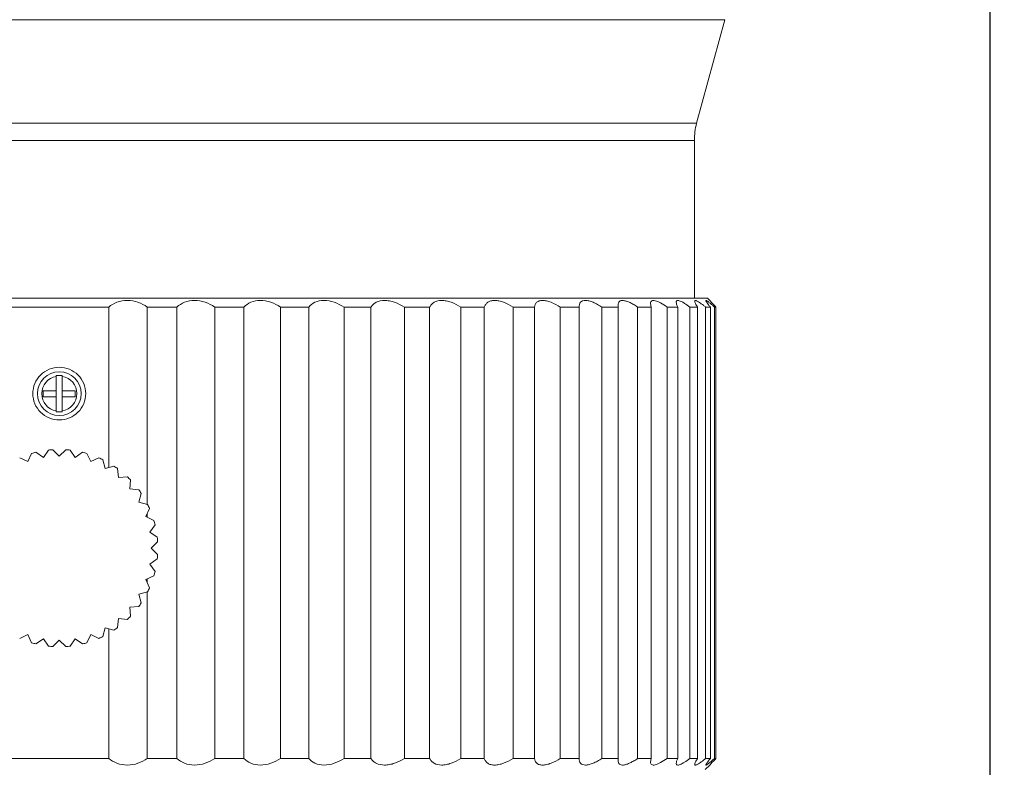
# Model space of a CAD drawing. Header units: millimetres. Extents: x 1005 to 1079, y -271 to -124.
# Tile 94 of 95: x 1034 to 1079, y -187 to -152. Entities that reach past the tile are written whole.
import ezdxf

# ---------------------------------------------------------------- set-up
doc = ezdxf.new("R2010")
doc.units = ezdxf.units.MM
doc.header["$LTSCALE"] = 16.335
doc.header["$PDMODE"] = 3
doc.header["$PDSIZE"] = 8
doc.layers.get('0').update_dxf_attribs({"linetype": 'CONTINUOUS'})
doc.layers.get('Defpoints').update_dxf_attribs({"linetype": 'CONTINUOUS'})
doc.layers.add('标注', color=7, linetype='CONTINUOUS', lineweight=9)
doc.styles.add('HZ', font='geniso', dxfattribs={"width": 0.7, "bigfont": 'hztxt'})
doc.dimstyles.new('ISO-25', dxfattribs={"dimscale": 0.8, "dimtxt": 3.5, "dimasz": 3, "dimexe": 0.6, "dimexo": 0.1, "dimtad": 1, "dimdec": 3, "dimdsep": 46, "dimtxsty": 'HZ', "dimblk": 'OPEN30', "dimcen": 2.5, "dimadec": 3, "dimazin": 2, "dimtm": 1e-09, "dimtfac": 1, "dimtdec": 3, "dimtmove": 0, "dimatfit": 3, "dimldrblk": 'OPEN30', "dimfxl": 1, "dimtolj": 1, "dimarcsym": 0})

# ---------------------------------------------------------------- blocks, each defined once
blk = doc.blocks.new('_Open30')
at = {"color": 0, "linetype": 'ByBlock', "lineweight": -2}
for p, q in [((-1, 0.268), (0, 0)), ((0, 0), (-1, -0.268)), ((0, 0), (-1, 0))]:
    blk.add_line(p, q, dxfattribs=at)
blk = doc.blocks.new('*D57')
at = {"layer": 'Defpoints', "color": 0}
for p in [(1065.512, -146.605), (1078.337, -146.605), (1057.925, -262.605)]:
    blk.add_point(p, dxfattribs=at)
at = {"layer": '标注', "color": 0, "lineweight": -2}
for p, q in [((1065.592, -146.605), (1078.817, -146.605)), ((1078.337, -260.205), (1078.337, -149.005)), ((1058.005, -262.605), (1078.817, -262.605))]:
    blk.add_line(p, q, dxfattribs=at)
at = {"layer": '标注', "color": 0, "linetype": 'ByBlock', "lineweight": -2, "xscale": 2.4, "yscale": 2.4, "zscale": 2.4}
for p, rotation in [((1078.337, -146.605), 90), ((1078.337, -262.605), 270)]:
    blk.add_blockref('_Open30', p, dxfattribs=dict(at, rotation=rotation))
at = {"layer": '标注', "color": 0, "insert": (1076.409, -204.605), "char_height": 2.8, "attachment_point": 5, "rotation": 90, "style": 'HZ'}
blk.add_mtext('\\A1;116', dxfattribs=at)

msp = doc.modelspace()

# ---------------------------------------------------------------- linework, layer by layer
at = {"layer": '标注', "color": 0}
for p, q in [((1066.2199, -152.4926), (1005.4313, -152.4926)), ((1066.2199, -152.4926), (1064.9313, -157.2174)), ((1006.7199, -157.2174), (1064.9313, -157.2174)), ((1006.8256, -158.0068), (1064.8256, -158.0068)), ((1064.8256, -158.0068), (1064.8256, -165.205)), ((1006.2257, -165.205), (1065.4255, -165.205)), ((1062.8612, -165.605), (1062.8282, -165.4408)), ((1065.4256, -165.205), (1065.5268, -165.3062)), ((1065.6466, -165.4319), (1065.5256, -165.305)), ((1065.5256, -165.305), (1065.5509, -165.3316)), ((1038.0825, -165.605), (1033.5687, -165.605)), ((1038.0825, -165.605), (1038.0825, -172.9257)), ((1041.1971, -165.605), (1039.8377, -165.605)), ((1039.8377, -165.605), (1039.8377, -174.6114)), ((1041.1971, -165.605), (1041.1971, -186.205)), ((1044.2529, -165.605), (1042.9234, -165.605)), ((1042.9234, -165.605), (1042.9234, -186.205)), ((1044.2529, -165.605), (1044.2529, -186.205)), ((1047.2163, -165.605), (1045.9313, -165.605)), ((1045.9313, -165.605), (1045.9313, -186.205)), ((1047.2163, -165.605), (1047.2163, -186.205)), ((1050.0549, -165.605), (1048.8286, -165.605)), ((1048.8286, -165.605), (1048.8286, -186.205)), ((1050.0549, -165.605), (1050.0549, -186.205)), ((1052.7376, -165.605), (1051.5833, -165.605)), ((1051.5833, -165.605), (1051.5833, -186.205)), ((1052.7376, -165.605), (1052.7376, -186.205)), ((1055.2351, -165.605), (1054.1654, -165.605)), ((1054.1654, -165.605), (1054.1654, -186.205)), ((1055.2351, -165.605), (1055.2351, -186.205)), ((1057.5198, -165.605), (1056.5466, -165.605)), ((1056.5466, -165.605), (1056.5466, -186.205)), ((1057.5198, -165.605), (1057.5198, -186.205)), ((1059.5669, -165.605), (1058.7008, -165.605)), ((1058.7008, -165.605), (1058.7008, -186.205)), ((1059.5669, -165.6045), (1059.5669, -186.205)), ((1061.3539, -165.605), (1060.6043, -165.605)), ((1060.6043, -165.605), (1060.6043, -186.205)), ((1061.3539, -165.605), (1061.3456, -165.5144)), ((1061.3539, -165.605), (1061.3539, -186.205)), ((1062.8612, -165.605), (1062.2363, -165.605)), ((1062.2363, -165.605), (1062.2363, -186.205)), ((1062.8612, -165.605), (1062.8612, -186.205)), ((1064.0723, -165.605), (1063.579, -165.605)), ((1063.579, -165.605), (1063.579, -186.205)), ((1064.0723, -165.605), (1064.0723, -186.205)), ((1064.9739, -165.605), (1064.6176, -165.605)), ((1064.6176, -165.605), (1064.6176, -186.205)), ((1064.9739, -165.605), (1064.9739, -186.205)), ((1065.5561, -165.605), (1065.3408, -165.605)), ((1065.3408, -165.605), (1065.3408, -186.205)), ((1065.5561, -165.605), (1065.5561, -186.205)), ((1065.8126, -165.605), (1065.7406, -165.605)), ((1065.7406, -165.605), (1065.7406, -186.205)), ((1065.8126, -165.605), (1065.8126, -186.205)), ((1035.6844, -168.726), (1035.6844, -170.3841)), ((1035.6844, -168.726), (1035.8256, -168.726)), ((1035.8256, -168.726), (1035.9608, -168.726)), ((1035.9608, -168.726), (1035.9608, -170.3841)), ((1035.6844, -169.4229), (1035.0957, -169.4229)), ((1035.0957, -169.4229), (1035.0957, -169.7052)), ((1036.5555, -169.4229), (1035.9608, -169.4229)), ((1036.5555, -169.4229), (1036.5555, -169.7052)), ((1035.6844, -169.7052), (1035.0957, -169.7052)), ((1036.5555, -169.7052), (1035.9608, -169.7052)), ((1035.8256, -170.3841), (1035.6844, -170.3841)), ((1035.9608, -170.3841), (1035.8256, -170.3841)), ((1035.332, -172.1322), (1035.0963, -172.4688)), ((1035.8256, -172.405), (1035.535, -172.1144)), ((1036.1162, -172.1144), (1035.8256, -172.405)), ((1036.5549, -172.4688), (1036.3192, -172.1322)), ((1034.3891, -172.6583), (1034.0166, -172.4846)), ((1034.5628, -172.2859), (1034.3891, -172.6583)), ((1035.0963, -172.4688), (1034.7596, -172.2331)), ((1036.8916, -172.2331), (1036.5549, -172.4688)), ((1037.2621, -172.6583), (1037.0884, -172.2859)), ((1037.6346, -172.4846), (1037.2621, -172.6583)), ((1037.9256, -172.9677), (1037.8192, -172.5708)), ((1038.3226, -172.8614), (1037.9256, -172.9677)), ((1038.5253, -173.3876), (1038.4895, -172.9782)), ((1038.9347, -173.3518), (1038.5253, -173.3876)), ((1039.043, -173.9053), (1039.0788, -173.4959)), ((1039.4524, -173.9411), (1039.043, -173.9053)), ((1039.4629, -174.505), (1039.5693, -174.1081)), ((1039.8599, -174.6114), (1039.4629, -174.505)), ((1039.7723, -175.1686), (1039.946, -174.7961)), ((1040.1448, -175.3422), (1039.7723, -175.1686)), ((1039.8377, -175.0283), (1039.8377, -175.199)), ((1039.9618, -175.8757), (1040.1975, -175.5391)), ((1040.2984, -176.1114), (1039.9618, -175.8757)), ((1040.0256, -176.605), (1040.3162, -176.3144)), ((1040.3162, -176.8956), (1040.0256, -176.605)), ((1039.9618, -177.3344), (1040.2984, -177.0986)), ((1040.1975, -177.671), (1039.9618, -177.3344)), ((1039.7723, -178.0415), (1040.1448, -177.8678)), ((1039.946, -178.414), (1039.7723, -178.0415)), ((1039.8377, -178.011), (1039.8377, -178.1817)), ((1039.4629, -178.705), (1039.8599, -178.5987)), ((1039.5693, -179.102), (1039.4629, -178.705)), ((1039.8377, -178.5987), (1039.8377, -186.205)), ((1039.043, -179.3047), (1039.4524, -179.2689)), ((1039.0788, -179.7142), (1039.043, -179.3047)), ((1038.4895, -180.2318), (1038.5253, -179.8224)), ((1038.5253, -179.8224), (1038.9347, -179.8582)), ((1037.8192, -180.6393), (1037.9256, -180.2423)), ((1037.9256, -180.2423), (1038.3226, -180.3487)), ((1038.0825, -180.2844), (1038.0825, -186.205)), ((1034.0166, -180.7254), (1034.3891, -180.5517)), ((1034.3891, -180.5517), (1034.5628, -180.9242)), ((1034.7596, -180.977), (1035.0963, -180.7412)), ((1035.0963, -180.7412), (1035.332, -181.0779)), ((1036.3192, -181.0779), (1036.5549, -180.7412)), ((1036.5549, -180.7412), (1036.8916, -180.977)), ((1037.0884, -180.9242), (1037.2621, -180.5517)), ((1037.2621, -180.5517), (1037.6346, -180.7254)), ((1035.535, -181.0956), (1035.8256, -180.805)), ((1035.8256, -180.805), (1036.1162, -181.0956)), ((1038.0825, -186.205), (1033.5687, -186.205)), ((1041.1971, -186.205), (1039.8377, -186.205)), ((1044.2529, -186.205), (1042.9234, -186.205)), ((1047.2163, -186.205), (1045.9313, -186.205)), ((1050.0549, -186.205), (1048.8286, -186.205)), ((1052.7376, -186.205), (1051.5833, -186.205)), ((1055.2351, -186.205), (1054.1654, -186.205)), ((1057.5198, -186.205), (1056.5466, -186.205)), ((1059.5669, -186.205), (1058.7008, -186.205)), ((1059.5669, -186.205), (1059.5669, -186.2056)), ((1061.3539, -186.205), (1060.6043, -186.205)), ((1061.3539, -186.205), (1061.3456, -186.2957)), ((1062.8612, -186.205), (1062.2363, -186.205)), ((1062.8612, -186.205), (1062.8282, -186.3693)), ((1064.0723, -186.205), (1063.579, -186.205)), ((1064.9739, -186.205), (1064.6176, -186.205)), ((1065.5268, -186.5039), (1065.3256, -186.705)), ((1065.5561, -186.205), (1065.3408, -186.205)), ((1065.6466, -186.3782), (1065.5256, -186.505)), ((1065.5256, -186.505), (1065.5509, -186.4785)), ((1065.8126, -186.205), (1065.7406, -186.205))]:
    msp.add_line(p, q, dxfattribs=at)
msp.add_circle((1035.8256, -169.555), 1, dxfattribs=at)
for centre, radius, start, end in [((1067.8256, -158.0068), 3, 164.74488, 180), ((1126.0869, -107.6501), 83.6167, 223.711794, 223.876157), ((1059.9167, -171.9656), 8.624, 47.52197, 48.49341), ((1035.8256, -169.555), 0.8, 100.16421, 259.83579), ((1035.8256, -169.555), 0.8, 279.72739, 80.27261), ((1035.8256, -176.605), 4.5, 93.7027, 96.2973), ((1035.8256, -176.605), 4.5, 83.7027, 86.2973), ((1035.8256, -176.605), 4.5, 103.7027, 106.2973), ((1035.8256, -176.605), 4.5, 73.7027, 76.2973), ((1035.8256, -176.605), 4.5, 63.7027, 66.2973), ((1035.8256, -176.605), 4.5, 53.7027, 56.2973), ((1035.8256, -176.605), 4.5, 43.7027, 46.2973), ((1035.8256, -176.605), 4.5, 33.7027, 36.2973), ((1035.8256, -176.605), 4.5, 23.7027, 26.2973), ((1035.8256, -176.605), 4.5, 13.7027, 16.2973), ((1035.8256, -176.605), 4.5, 3.7027, 6.2973), ((1035.8256, -176.605), 4.5, 353.7027, 356.2973), ((1035.8256, -176.605), 4.5, 343.7027, 346.2973), ((1035.8256, -176.605), 4.5, 333.7027, 336.2973), ((1035.8256, -176.605), 4.5, 323.7027, 326.2973), ((1035.8256, -176.605), 4.5, 313.7027, 316.2973), ((1035.8256, -176.605), 4.5, 303.7027, 306.2973), ((1035.8256, -176.605), 4.5, 293.7027, 296.2973), ((1035.8256, -176.605), 4.5, 253.7027, 256.2973), ((1035.8256, -176.605), 4.5, 263.7027, 266.2973), ((1035.8256, -176.605), 4.5, 273.7027, 276.2973), ((1035.8256, -176.605), 4.5, 283.7027, 286.2973), ((1059.9167, -179.8445), 8.624, 311.50659, 312.47803), ((1126.0869, -244.1599), 83.6167, 136.123843, 136.288206)]:
    msp.add_arc(centre, radius, start, end, dxfattribs=at)
for points, knots in [([(1038.0825, -165.605), (1038.1939, -165.5133), (1038.4633, -165.358), (1038.936, -165.2763), (1039.4195, -165.3628), (1039.7095, -165.5144), (1039.8377, -165.605)], [0, 0, 0, 0, 0.2303399, 0.4855535, 0.7494962, 1, 1, 1, 1]), ([(1041.1971, -165.605), (1041.2977, -165.513), (1041.5517, -165.3556), (1042.0123, -165.2764), (1042.4941, -165.3653), (1042.7893, -165.5152), (1042.9234, -165.605)], [0, 0, 0, 0, 0.2206745, 0.4709142, 0.7387923, 1, 1, 1, 1]), ([(1044.2529, -165.605), (1044.3412, -165.5131), (1044.5765, -165.3533), (1045.0208, -165.2765), (1045.4961, -165.3679), (1045.7931, -165.5161), (1045.9313, -165.605)], [0, 0, 0, 0, 0.2112631, 0.4559819, 0.7275386, 1, 1, 1, 1]), ([(1047.2163, -165.605), (1047.2909, -165.5136), (1047.5041, -165.3509), (1047.9287, -165.2767), (1048.3926, -165.3707), (1048.6878, -165.517), (1048.8286, -165.605)], [0, 0, 0, 0, 0.2021571, 0.4406358, 0.7155997, 1, 1, 1, 1]), ([(1050.0549, -165.605), (1050.0842, -165.5609), (1050.1559, -165.4769), (1050.3548, -165.3407), (1050.623, -165.291), (1050.907, -165.3216), (1051.2189, -165.4068), (1051.4418, -165.518), (1051.5833, -165.605)], [0, 0, 0, 0, 0.0945187, 0.1946508, 0.4253379, 0.5600849, 0.7035946, 1, 1, 1, 1]), ([(1052.7376, -165.605), (1052.7596, -165.5615), (1052.8161, -165.4779), (1052.9884, -165.3395), (1053.2378, -165.291), (1053.5033, -165.3222), (1053.8066, -165.4083), (1054.0249, -165.5191), (1054.1654, -165.605)], [0, 0, 0, 0, 0.0917132, 0.1871611, 0.4092844, 0.5436682, 0.6900374, 1, 1, 1, 1]), ([(1055.2351, -165.605), (1055.2495, -165.5624), (1055.29, -165.4797), (1055.3917, -165.3794), (1055.5337, -165.3165), (1055.7083, -165.2979), (1055.9063, -165.3226), (1056.1972, -165.4102), (1056.4087, -165.5202), (1056.5466, -165.605)], [0, 0, 0, 0, 0.0900671, 0.1808008, 0.2798233, 0.3945427, 0.5276067, 0.6763008, 1, 1, 1, 1]), ([(1057.5198, -165.605), (1057.5269, -165.5634), (1057.5508, -165.4828), (1057.6291, -165.3802), (1057.7513, -165.3159), (1057.9076, -165.298), (1058.0891, -165.3233), (1058.3649, -165.4122), (1058.5671, -165.5214), (1058.7008, -165.605)], [0, 0, 0, 0, 0.0907178, 0.1774961, 0.2699987, 0.3791737, 0.5102175, 0.6611331, 1, 1, 1, 1]), ([(1059.5669, -165.6045), (1059.5669, -165.564), (1059.5748, -165.4867), (1059.6272, -165.3821), (1059.7283, -165.315), (1059.8654, -165.2981), (1060.0283, -165.3243), (1060.2117, -165.3884), (1060.4074, -165.4842), (1060.5381, -165.5625), (1060.6043, -165.605)], [0, 0, 0, 0, 0.0943815, 0.1784865, 0.2635433, 0.3653775, 0.4929475, 0.6453057, 0.8166133, 1, 1, 1, 1]), ([(1061.3456, -165.5142), (1061.3457, -165.4823), (1061.3522, -165.4218), (1061.401, -165.3423), (1061.4911, -165.3025), (1061.6063, -165.3045), (1061.7434, -165.3395), (1061.8987, -165.4049), (1062.0661, -165.4952), (1062.1788, -165.5665), (1062.2363, -165.605)], [0, 0, 0, 0, 0.0878925, 0.164232, 0.2446816, 0.3464448, 0.476531, 0.632783, 0.8094063, 1, 1, 1, 1]), ([(1062.8282, -165.4407), (1062.8282, -165.4169), (1062.8332, -165.3715), (1062.8786, -165.3159), (1062.9555, -165.2999), (1063.0496, -165.3152), (1063.1634, -165.3562), (1063.3468, -165.448), (1063.4846, -165.5384), (1063.579, -165.605)], [0, 0, 0, 0, 0.0784866, 0.1452451, 0.2215309, 0.3244018, 0.45788, 0.6188719, 1, 1, 1, 1]), ([(1064.0723, -165.605), (1064.0516, -165.5643), (1064.0192, -165.4926), (1063.9984, -165.4146), (1063.9986, -165.3814)], [0, 0, 0, 0, 0.5788262, 1, 1, 1, 1]), ([(1063.9986, -165.3814), (1063.9987, -165.3653), (1064.0022, -165.3409), (1064.0226, -165.3175), (1064.0527, -165.3031), (1064.1069, -165.3056), (1064.1823, -165.33), (1064.2747, -165.3746), (1064.4248, -165.4637), (1064.5389, -165.5455), (1064.6176, -165.605)], [0, 0, 0, 0, 0.0643482, 0.0920296, 0.1210447, 0.1950344, 0.3006931, 0.4385983, 0.6048005, 1, 1, 1, 1]), ([(1064.8438, -165.3393), (1064.8438, -165.3301), (1064.8487, -165.3085), (1064.8776, -165.3035), (1064.9013, -165.3083), (1064.9373, -165.3203), (1064.9908, -165.3478), (1065.0641, -165.3937), (1065.1487, -165.4536), (1065.2425, -165.5252), (1065.3072, -165.5774), (1065.3408, -165.605)], [0, 0, 0, 0, 0.0454837, 0.0912673, 0.1246028, 0.166533, 0.2765685, 0.4196712, 0.5912891, 0.7863684, 1, 1, 1, 1]), ([(1064.9739, -165.605), (1064.9396, -165.5536), (1064.8944, -165.4822), (1064.8538, -165.3918), (1064.8438, -165.3547), (1064.8438, -165.3393)], [0, 0, 0, 0, 0.621888, 0.8449198, 1, 1, 1, 1]), ([(1065.3547, -165.3136), (1065.3547, -165.3118), (1065.3552, -165.3082), (1065.3599, -165.3047), (1065.3666, -165.3051), (1065.3797, -165.3091), (1065.4016, -165.3213), (1065.4337, -165.3429), (1065.4738, -165.3733), (1065.5211, -165.4116), (1065.5747, -165.457), (1065.6122, -165.4898), (1065.6319, -165.5072)], [0, 0, 0, 0, 0.0153834, 0.0283627, 0.0454745, 0.0702574, 0.1459006, 0.2566272, 0.4006988, 0.5749511, 0.7758753, 1, 1, 1, 1]), ([(1065.5561, -165.605), (1065.5282, -165.571), (1065.4783, -165.5087), (1065.4154, -165.4245), (1065.3764, -165.3665), (1065.359, -165.3319), (1065.3547, -165.3188), (1065.3547, -165.3136)], [0, 0, 0, 0, 0.3708513, 0.6721869, 0.8865386, 0.9562401, 1, 1, 1, 1]), ([(1035.8256, -170.755), (1035.669, -170.7551), (1035.3524, -170.6931), (1034.9511, -170.4273), (1034.6809, -170.0278), (1034.5859, -169.5551), (1034.6809, -169.0823), (1034.951, -168.6829), (1035.3524, -168.417), (1035.669, -168.355), (1035.8256, -168.355)], [0, 0, 0, 0, 0.1249928, 0.2500112, 0.3750033, 0.4999946, 0.6249874, 0.7499802, 0.8749901, 1, 1, 1, 1]), ([(1035.8256, -168.355), (1035.9822, -168.3549), (1036.2988, -168.417), (1036.7002, -168.6828), (1036.9703, -169.0822), (1037.0653, -169.555), (1036.9703, -170.0278), (1036.7002, -170.4272), (1036.2988, -170.693), (1035.9822, -170.7551), (1035.8256, -170.755)], [0, 0, 0, 0, 0.1249928, 0.2500112, 0.3750033, 0.4999946, 0.6249874, 0.7499802, 0.8749901, 1, 1, 1, 1]), ([(1038.0825, -186.205), (1038.1939, -186.2968), (1038.4633, -186.4521), (1038.936, -186.5338), (1039.4195, -186.4473), (1039.7095, -186.2956), (1039.8377, -186.205)], [0, 0, 0, 0, 0.2303399, 0.4855535, 0.7494962, 1, 1, 1, 1]), ([(1041.1971, -186.205), (1041.2977, -186.2971), (1041.5517, -186.4544), (1042.0123, -186.5337), (1042.4941, -186.4448), (1042.7893, -186.2949), (1042.9234, -186.205)], [0, 0, 0, 0, 0.2206745, 0.4709142, 0.7387923, 1, 1, 1, 1]), ([(1044.2529, -186.205), (1044.3412, -186.297), (1044.5765, -186.4568), (1045.0208, -186.5335), (1045.4961, -186.4422), (1045.7931, -186.294), (1045.9313, -186.205)], [0, 0, 0, 0, 0.2112631, 0.4559819, 0.7275386, 1, 1, 1, 1]), ([(1047.2163, -186.205), (1047.2909, -186.2964), (1047.5041, -186.4591), (1047.9287, -186.5334), (1048.3926, -186.4394), (1048.6878, -186.2931), (1048.8286, -186.205)], [0, 0, 0, 0, 0.2021571, 0.4406358, 0.7155997, 1, 1, 1, 1]), ([(1050.0549, -186.205), (1050.0842, -186.2492), (1050.1559, -186.3331), (1050.3548, -186.4694), (1050.623, -186.5191), (1050.907, -186.4885), (1051.2189, -186.4033), (1051.4418, -186.2921), (1051.5833, -186.205)], [0, 0, 0, 0, 0.0945187, 0.1946508, 0.4253379, 0.5600849, 0.7035946, 1, 1, 1, 1]), ([(1052.7376, -186.205), (1052.7596, -186.2486), (1052.8161, -186.3322), (1052.9884, -186.4705), (1053.2378, -186.519), (1053.5033, -186.4879), (1053.8066, -186.4018), (1054.0249, -186.291), (1054.1654, -186.205)], [0, 0, 0, 0, 0.0917132, 0.1871611, 0.4092844, 0.5436682, 0.6900374, 1, 1, 1, 1]), ([(1055.2351, -186.205), (1055.2495, -186.2477), (1055.29, -186.3303), (1055.3917, -186.4307), (1055.5337, -186.4935), (1055.7083, -186.5122), (1055.9063, -186.4874), (1056.1972, -186.3999), (1056.4087, -186.2899), (1056.5466, -186.205)], [0, 0, 0, 0, 0.0900671, 0.1808008, 0.2798233, 0.3945427, 0.5276067, 0.6763008, 1, 1, 1, 1]), ([(1057.5198, -186.205), (1057.5269, -186.2466), (1057.5508, -186.3273), (1057.6291, -186.4299), (1057.7513, -186.4942), (1057.9076, -186.5121), (1058.0891, -186.4867), (1058.3649, -186.3979), (1058.5671, -186.2886), (1058.7008, -186.205)], [0, 0, 0, 0, 0.0907178, 0.1774961, 0.2699987, 0.3791737, 0.5102175, 0.6611331, 1, 1, 1, 1]), ([(1059.5669, -186.2056), (1059.5669, -186.2461), (1059.5748, -186.3234), (1059.6272, -186.428), (1059.7283, -186.4951), (1059.8654, -186.5119), (1060.0283, -186.4857), (1060.2117, -186.4216), (1060.4074, -186.3259), (1060.5381, -186.2476), (1060.6043, -186.205)], [0, 0, 0, 0, 0.0943815, 0.1784865, 0.2635433, 0.3653775, 0.4929475, 0.6453057, 0.8166133, 1, 1, 1, 1]), ([(1061.3456, -186.2959), (1061.3457, -186.3278), (1061.3522, -186.3883), (1061.401, -186.4677), (1061.4911, -186.5076), (1061.6063, -186.5056), (1061.7434, -186.4705), (1061.8987, -186.4052), (1062.0661, -186.3149), (1062.1788, -186.2435), (1062.2363, -186.205)], [0, 0, 0, 0, 0.0878925, 0.164232, 0.2446816, 0.3464448, 0.476531, 0.632783, 0.8094063, 1, 1, 1, 1]), ([(1062.8282, -186.3694), (1062.8282, -186.3932), (1062.8332, -186.4386), (1062.8786, -186.4942), (1062.9555, -186.5102), (1063.0496, -186.4949), (1063.1634, -186.4539), (1063.3468, -186.3621), (1063.4846, -186.2717), (1063.579, -186.205)], [0, 0, 0, 0, 0.0784866, 0.1452451, 0.2215309, 0.3244018, 0.45788, 0.6188719, 1, 1, 1, 1]), ([(1064.0723, -186.205), (1064.0516, -186.2458), (1064.0192, -186.3175), (1063.9984, -186.3955), (1063.9986, -186.4287)], [0, 0, 0, 0, 0.5788262, 1, 1, 1, 1]), ([(1063.9986, -186.4287), (1063.9987, -186.4448), (1064.0022, -186.4692), (1064.0226, -186.4925), (1064.0527, -186.5069), (1064.1069, -186.5045), (1064.1823, -186.4801), (1064.2747, -186.4355), (1064.4248, -186.3463), (1064.5389, -186.2645), (1064.6176, -186.205)], [0, 0, 0, 0, 0.0643482, 0.0920296, 0.1210447, 0.1950344, 0.3006931, 0.4385983, 0.6048005, 1, 1, 1, 1]), ([(1064.9739, -186.205), (1064.9396, -186.2565), (1064.8944, -186.3279), (1064.8538, -186.4183), (1064.8438, -186.4553), (1064.8438, -186.4707)], [0, 0, 0, 0, 0.621888, 0.8449198, 1, 1, 1, 1]), ([(1064.8438, -186.4707), (1064.8438, -186.48), (1064.8487, -186.5015), (1064.8776, -186.5066), (1064.9013, -186.5018), (1064.9373, -186.4898), (1064.9908, -186.4623), (1065.0641, -186.4164), (1065.1487, -186.3565), (1065.2425, -186.2848), (1065.3072, -186.2326), (1065.3408, -186.205)], [0, 0, 0, 0, 0.0454837, 0.0912673, 0.1246028, 0.166533, 0.2765685, 0.4196712, 0.5912891, 0.7863684, 1, 1, 1, 1]), ([(1065.5561, -186.205), (1065.5282, -186.2391), (1065.4783, -186.3014), (1065.4154, -186.3856), (1065.3764, -186.4435), (1065.359, -186.4781), (1065.3547, -186.4913), (1065.3547, -186.4965)], [0, 0, 0, 0, 0.3708513, 0.6721869, 0.8865386, 0.9562401, 1, 1, 1, 1]), ([(1065.3547, -186.4965), (1065.3547, -186.4983), (1065.3552, -186.5019), (1065.3599, -186.5053), (1065.3666, -186.505), (1065.3797, -186.501), (1065.4016, -186.4888), (1065.4337, -186.4672), (1065.4738, -186.4368), (1065.5211, -186.3985), (1065.5747, -186.3531), (1065.6122, -186.3203), (1065.6319, -186.3029)], [0, 0, 0, 0, 0.0153834, 0.0283627, 0.0454745, 0.0702574, 0.1459006, 0.2566272, 0.4006988, 0.5749511, 0.7758753, 1, 1, 1, 1])]:
    msp.add_open_spline(points, degree=3, knots=knots, dxfattribs=at)

# ---------------------------------------------------------------- dimensions: what is measured, and where the dimension line sits
dim = msp.add_linear_dim(base=(1078.3374, -146.605), p1=(1057.9251, -262.6048), p2=(1065.5122, -146.605), angle=270, dimstyle='ISO-25', override={"dimarcsym": 1}, dxfattribs=at)
dim.commit()
dim.dimension.update_dxf_attribs({"geometry": '*D57', "text_midpoint": (1076.4089, -204.6049)})

doc.saveas('drawing.dxf')
